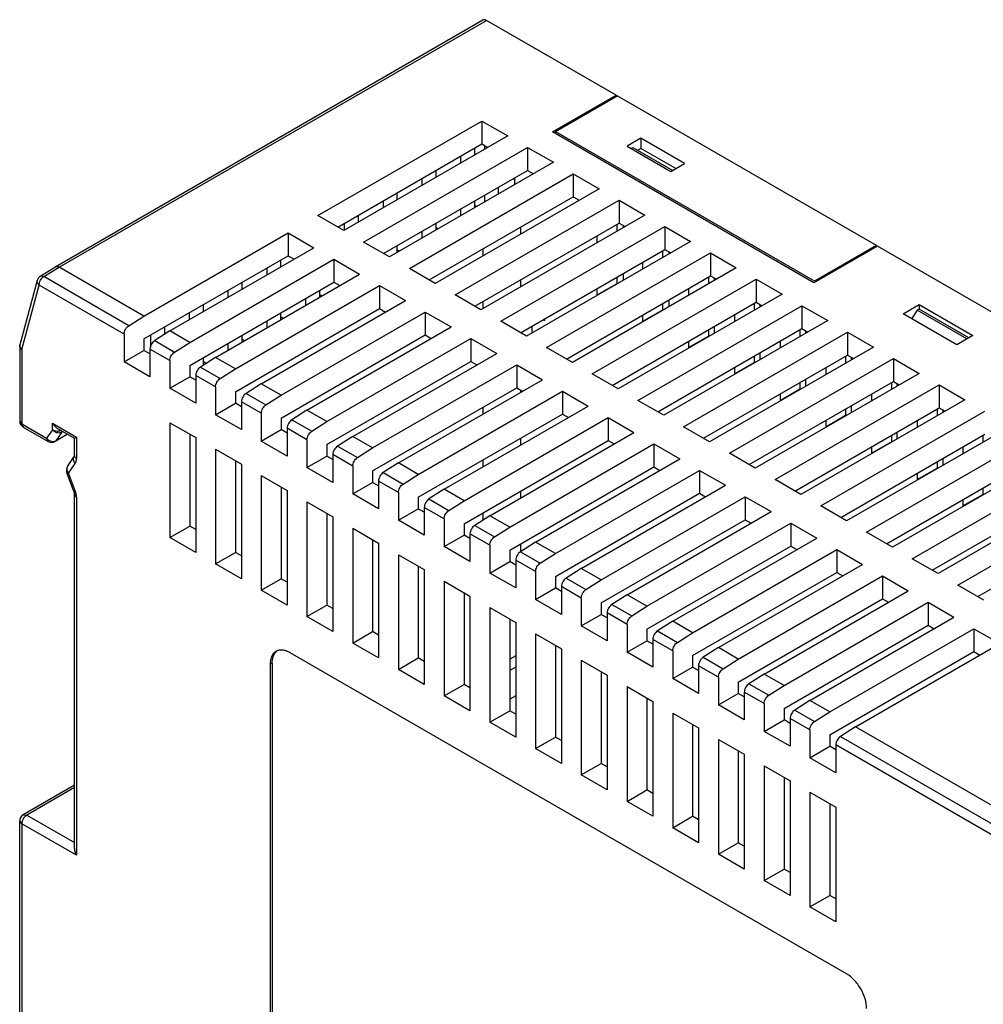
# Model space of a CAD drawing. Header units: millimetres. Extents: x 16 to 122, y 36 to 156.
# Tile 2 of 3: x 16 to 84, y 86 to 156. Entities that reach past the tile are written whole.
import ezdxf

# ---------------------------------------------------------------- set-up
doc = ezdxf.new("R2010")
doc.units = ezdxf.units.MM
doc.header["$LTSCALE"] = 12.497358
doc.layers.get('0').update_dxf_attribs({"linetype": 'CONTINUOUS'})

msp = doc.modelspace()

# ---------------------------------------------------------------- linework, layer by layer
at = {"color": 7}
for p, q in [((48.687, 155.786), (18.286, 138.234)), ((18.531, 138.206), (48.937, 155.761)), ((58.158, 150.437), (48.937, 155.761)), ((53.632, 147.824), (58.158, 150.437)), ((53.845, 147.865), (58.229, 150.396)), ((58.158, 150.437), (58.158, 150.356)), ((76.684, 139.741), (58.229, 150.396)), ((36.945, 141.864), (48.612, 148.6)), ((48.612, 148.6), (48.612, 146.967)), ((48.612, 148.6), (50.45, 147.539)), ((53.845, 147.702), (53.845, 147.865)), ((53.845, 147.865), (72.3, 137.21)), ((50.45, 147.539), (38.783, 140.803)), ((72.229, 137.088), (53.632, 147.824)), ((59.926, 147.375), (58.936, 146.804)), ((59.926, 147.375), (59.926, 146.641)), ((63.037, 145.579), (59.926, 147.375)), ((38.359, 141.048), (48.612, 146.967)), ((40.197, 139.986), (51.865, 146.722)), ((48.082, 146.661), (48.082, 146.171)), ((48.612, 146.967), (49.036, 146.722)), ((48.789, 146.865), (48.789, 146.579)), ((51.865, 146.722), (51.865, 145.089)), ((51.865, 146.722), (53.703, 145.661)), ((58.936, 146.804), (62.047, 145.008)), ((59.219, 146.641), (59.36, 146.722)), ((59.36, 146.722), (62.188, 145.089)), ((59.926, 146.641), (59.714, 146.518)), ((62.401, 145.212), (59.926, 146.641)), ((47.092, 146.089), (47.092, 145.599)), ((41.612, 139.17), (51.865, 145.089)), ((53.703, 145.661), (42.036, 138.925)), ((45.324, 145.069), (45.324, 144.579)), ((51.865, 145.089), (52.289, 144.844)), ((62.047, 145.008), (63.037, 145.579)), ((43.45, 138.108), (55.117, 144.844)), ((44.334, 144.497), (44.334, 144.007)), ((50.839, 144.497), (50.945, 144.436)), ((50.945, 144.069), (50.945, 144.558)), ((55.117, 144.844), (55.117, 143.211)), ((55.117, 144.844), (56.956, 143.783)), ((56.956, 143.783), (45.289, 137.047)), ((49.779, 143.885), (49.779, 143.395)), ((42.566, 143.477), (42.566, 142.987)), ((44.864, 137.292), (55.117, 143.211)), ((46.703, 136.23), (58.37, 142.966)), ((48.789, 143.313), (48.789, 142.823)), ((55.117, 143.211), (55.542, 142.966)), ((58.37, 142.966), (58.37, 141.333)), ((58.37, 142.966), (60.209, 141.905)), ((41.576, 142.905), (41.576, 142.415)), ((47.092, 142.333), (47.092, 141.844)), ((48.082, 142.905), (48.082, 142.415)), ((48.258, 142.517), (48.082, 142.619)), ((38.783, 140.803), (36.945, 141.864)), ((39.809, 141.884), (39.809, 141.395)), ((60.209, 141.905), (48.541, 135.169)), ((38.819, 141.313), (38.819, 140.823)), ((45.324, 141.313), (45.324, 140.823)), ((45.501, 140.925), (45.324, 141.027)), ((48.117, 135.414), (58.37, 141.333)), ((49.956, 134.352), (61.623, 141.088)), ((51.37, 141.048), (51.37, 140.558)), ((58.229, 140.762), (58.229, 141.252)), ((58.37, 141.333), (58.794, 141.088)), ((58.653, 141.17), (58.653, 141.007)), ((61.623, 141.088), (61.623, 139.455)), ((61.623, 141.088), (63.461, 140.027)), ((24.57, 134.72), (34.823, 140.639)), ((34.823, 140.639), (34.823, 139.006)), ((34.823, 140.639), (36.662, 139.578)), ((44.334, 140.741), (44.334, 140.251)), ((56.814, 139.945), (56.814, 140.435)), ((26.409, 133.658), (36.662, 139.578)), ((42.036, 138.925), (40.197, 139.986)), ((42.566, 139.721), (42.566, 139.231)), ((48.683, 139.496), (48.683, 139.006)), ((51.37, 133.536), (61.623, 139.455)), ((63.461, 140.027), (51.794, 133.291)), ((61.623, 139.455), (62.047, 139.21)), ((76.755, 139.7), (72.229, 137.088)), ((76.684, 139.741), (72.3, 137.21)), ((76.684, 139.741), (76.684, 139.66)), ((90.756, 131.617), (76.755, 139.7)), ((24.57, 133.087), (34.823, 139.006)), ((27.823, 132.842), (38.076, 138.761)), ((34.823, 139.006), (35.248, 138.761)), ((38.076, 138.761), (38.076, 137.128)), ((38.076, 138.761), (39.915, 137.7)), ((42.743, 139.333), (42.566, 139.435)), ((53.208, 132.474), (64.875, 139.211)), ((61.481, 138.884), (61.481, 139.374)), ((61.906, 139.292), (61.906, 139.129)), ((64.875, 139.211), (64.875, 137.578)), ((64.875, 139.211), (66.714, 138.149)), ((17.192, 137.554), (18.281, 138.231)), ((17.437, 137.527), (18.531, 138.206)), ((18.281, 138.231), (18.286, 138.234)), ((24.57, 134.72), (18.531, 138.206)), ((33.303, 138.129), (33.303, 137.639)), ((34.293, 138.7), (34.293, 138.21)), ((45.289, 137.047), (43.45, 138.108)), ((66.714, 138.149), (55.047, 131.413)), ((60.067, 138.067), (60.067, 138.557)), ((23.491, 134.031), (17.437, 137.527)), ((29.662, 131.78), (39.915, 137.7)), ((54.623, 131.658), (64.875, 137.578)), ((58.229, 137.047), (58.229, 137.496)), ((58.653, 137.741), (58.653, 137.251)), ((64.734, 137.496), (64.734, 137.006)), ((64.875, 137.578), (65.3, 137.333)), ((65.158, 137.251), (65.158, 137.414)), ((16.973, 137.259), (15.744, 132.672)), ((15.873, 132.339), (17.102, 136.926)), ((23.156, 133.43), (17.102, 136.926)), ((27.823, 131.209), (38.076, 137.128)), ((31.076, 130.964), (41.329, 136.883)), ((31.535, 137.108), (31.535, 136.618)), ((38.076, 137.128), (38.5, 136.883)), ((41.329, 136.883), (41.329, 135.25)), ((41.329, 136.883), (43.167, 135.822)), ((51.37, 137.292), (51.37, 136.802)), ((51.434, 136.839), (51.37, 136.902)), ((56.461, 130.597), (68.128, 137.333)), ((56.814, 136.23), (58.229, 137.047)), ((56.814, 136.23), (56.814, 136.679)), ((63.32, 136.679), (63.32, 136.189)), ((68.128, 137.333), (68.128, 135.7)), ((68.128, 137.333), (69.967, 136.271)), ((72.3, 137.21), (72.3, 137.129)), ((30.545, 136.536), (30.545, 136.047)), ((36.061, 135.965), (36.061, 135.475)), ((37.051, 136.536), (37.051, 136.047)), ((37.227, 136.149), (37.051, 136.25)), ((48.541, 135.169), (46.703, 136.23)), ((69.967, 136.271), (58.299, 129.535)), ((28.778, 135.516), (28.778, 135.026)), ((31.076, 129.331), (41.329, 135.25)), ((32.914, 129.903), (43.167, 135.822)), ((41.329, 135.25), (41.753, 135.006)), ((48.683, 135.74), (48.683, 135.25)), ((57.875, 129.78), (68.128, 135.7)), ((59.714, 128.719), (71.381, 135.455)), ((61.481, 135.169), (61.481, 135.618)), ((61.906, 135.863), (61.906, 135.373)), ((67.987, 135.618), (67.987, 135.128)), ((68.128, 135.7), (68.552, 135.455)), ((68.411, 135.373), (68.411, 135.536)), ((71.381, 135.455), (71.381, 133.822)), ((71.381, 135.455), (73.219, 134.393)), ((78.593, 134.883), (79.725, 135.536)), ((79.725, 135.536), (79.725, 135.21)), ((79.725, 135.536), (83.543, 133.332)), ((23.491, 134.031), (24.57, 134.72)), ((27.788, 134.944), (27.788, 134.454)), ((34.293, 134.944), (34.293, 134.454)), ((34.47, 134.556), (34.293, 134.658)), ((34.329, 129.086), (44.582, 135.006)), ((44.582, 135.006), (44.582, 133.373)), ((44.582, 135.006), (46.42, 133.944)), ((60.067, 134.352), (61.481, 135.169)), ((60.067, 134.352), (60.067, 134.801)), ((66.573, 134.801), (66.573, 134.312)), ((82.412, 132.679), (78.593, 134.883)), ((79.583, 135.128), (79.199, 134.534)), ((79.725, 135.21), (79.583, 135.128)), ((83.119, 133.087), (79.583, 135.128)), ((83.26, 133.169), (79.725, 135.21)), ((26.02, 133.924), (26.02, 133.41)), ((33.303, 134.373), (33.303, 133.883)), ((36.167, 128.025), (46.42, 133.944)), ((51.794, 133.291), (49.956, 134.352)), ((52.183, 133.515), (52.183, 134.005)), ((52.96, 134.454), (53.067, 134.393)), ((53.067, 134.516), (53.067, 134.393)), ((73.219, 134.393), (61.552, 127.657)), ((65.158, 133.495), (65.158, 133.985)), ((23.156, 133.43), (23.156, 131.454)), ((25.03, 133.352), (25.03, 132.491)), ((26.409, 133.658), (25.33, 132.97)), ((27.823, 132.842), (26.409, 133.658)), ((31.535, 133.352), (31.535, 132.862)), ((34.329, 127.453), (44.582, 133.373)), ((44.582, 133.373), (45.006, 133.128)), ((61.128, 127.902), (71.381, 133.822)), ((62.966, 126.841), (74.634, 133.577)), ((63.32, 132.474), (64.734, 133.291)), ((64.734, 133.74), (64.734, 133.291)), ((71.239, 133.74), (71.239, 133.25)), ((71.381, 133.822), (71.805, 133.577)), ((71.664, 133.495), (71.664, 133.658)), ((74.634, 133.577), (74.634, 131.944)), ((74.634, 133.577), (76.472, 132.515)), ((83.543, 133.332), (82.412, 132.679)), ((15.727, 132.543), (15.744, 132.673)), ((15.727, 132.543), (15.727, 127.249)), ((15.873, 132.339), (15.727, 132.543)), ((24.57, 133.087), (24.57, 132.27)), ((25.33, 132.97), (26.744, 132.153)), ((26.744, 132.153), (27.823, 132.842)), ((30.545, 132.781), (30.545, 132.291)), ((31.712, 132.964), (31.535, 133.066)), ((37.581, 127.208), (47.834, 133.128)), ((47.834, 133.128), (47.834, 131.495)), ((47.834, 133.128), (49.673, 132.066)), ((55.047, 131.413), (53.208, 132.474)), ((63.32, 132.924), (63.32, 132.474)), ((76.472, 132.515), (64.805, 125.779)), ((69.825, 132.924), (69.825, 132.434)), ((15.873, 132.339), (15.873, 127.045)), ((23.156, 131.454), (24.57, 132.27)), ((24.995, 132.025), (24.57, 132.27)), ((24.995, 132.369), (24.995, 130.392)), ((26.409, 131.552), (24.995, 132.369)), ((29.662, 131.78), (28.582, 131.092)), ((28.778, 131.76), (28.778, 131.217)), ((31.076, 130.964), (29.662, 131.78)), ((39.42, 126.147), (49.673, 132.066)), ((64.381, 126.024), (74.634, 131.944)), ((67.987, 131.862), (67.987, 131.413)), ((68.411, 131.617), (68.411, 132.107)), ((74.492, 131.862), (74.492, 131.372)), ((74.634, 131.944), (75.058, 131.699)), ((74.916, 131.617), (74.916, 131.781)), ((24.995, 130.392), (23.156, 131.454)), ((26.409, 131.552), (26.409, 129.576)), ((27.823, 131.209), (27.823, 130.392)), ((28.582, 131.092), (29.997, 130.276)), ((28.99, 131.352), (28.778, 131.474)), ((37.581, 125.575), (47.834, 131.495)), ((40.834, 125.33), (51.087, 131.25)), ((47.834, 131.495), (48.258, 131.25)), ((51.087, 131.25), (51.087, 129.617)), ((51.087, 131.25), (52.925, 130.188)), ((66.219, 124.963), (77.886, 131.699)), ((66.573, 130.596), (67.987, 131.413)), ((66.573, 131.046), (66.573, 130.596)), ((73.078, 131.046), (73.078, 130.556)), ((77.886, 131.699), (77.886, 130.066)), ((77.886, 131.699), (79.725, 130.637)), ((26.409, 129.576), (27.823, 130.392)), ((28.247, 130.147), (27.823, 130.392)), ((28.247, 130.491), (28.247, 128.514)), ((29.662, 129.674), (28.247, 130.491)), ((29.997, 130.276), (31.076, 130.964)), ((58.299, 129.535), (56.461, 130.597)), ((79.725, 130.637), (68.058, 123.901)), ((29.662, 129.674), (29.662, 127.698)), ((32.914, 129.903), (31.835, 129.214)), ((34.329, 129.086), (32.914, 129.903)), ((42.672, 124.269), (52.925, 130.188)), ((67.633, 124.146), (77.886, 130.066)), ((69.472, 123.085), (81.139, 129.821)), ((71.239, 129.984), (71.239, 129.535)), ((71.664, 129.739), (71.664, 130.229)), ((77.745, 129.984), (77.745, 129.494)), ((77.886, 130.066), (78.311, 129.821)), ((78.169, 129.739), (78.169, 129.903)), ((81.139, 129.821), (81.139, 128.188)), ((81.139, 129.821), (82.977, 128.76)), ((28.247, 128.514), (26.409, 129.576)), ((31.076, 129.331), (31.076, 128.514)), ((31.835, 129.214), (33.249, 128.398)), ((33.249, 128.398), (34.329, 129.086)), ((40.834, 123.697), (51.087, 129.617)), ((44.087, 123.452), (54.34, 129.372)), ((51.087, 129.617), (51.511, 129.372)), ((51.37, 129.454), (51.37, 129.29)), ((54.34, 129.372), (54.34, 127.739)), ((54.34, 129.372), (56.178, 128.31)), ((69.825, 128.718), (71.239, 129.535)), ((69.825, 129.168), (69.825, 128.718)), ((76.331, 129.168), (76.331, 128.678)), ((29.662, 127.698), (31.076, 128.514)), ((31.5, 128.269), (31.076, 128.514)), ((31.5, 128.613), (31.5, 126.637)), ((32.914, 127.797), (31.5, 128.613)), ((45.925, 122.391), (56.178, 128.31)), ((48.683, 128.229), (48.683, 127.739)), ((61.552, 127.657), (59.714, 128.719)), ((82.977, 128.76), (71.31, 122.024)), ((74.916, 127.861), (74.916, 128.351)), ((31.5, 126.637), (29.662, 127.698)), ((32.914, 127.797), (32.914, 125.82)), ((36.167, 128.025), (35.088, 127.336)), ((37.581, 127.208), (36.167, 128.025)), ((44.087, 121.819), (54.34, 127.739)), ((54.34, 127.739), (54.764, 127.494)), ((70.886, 122.268), (81.139, 128.188)), ((72.724, 121.207), (84.392, 127.943)), ((73.078, 126.841), (74.492, 127.657)), ((74.492, 128.106), (74.492, 127.657)), ((80.998, 128.106), (80.998, 127.616)), ((81.139, 128.188), (81.563, 127.943)), ((81.422, 127.861), (81.422, 128.025)), ((15.727, 127.249), (15.873, 127.045)), ((15.873, 127.045), (15.977, 126.816)), ((15.873, 127.045), (17.643, 126.023)), ((18.065, 126.623), (18.065, 127.085)), ((18.065, 127.085), (19.762, 126.106)), ((26.409, 127.126), (26.409, 118.961)), ((26.409, 127.126), (28.247, 126.065)), ((34.329, 127.453), (34.329, 126.637)), ((35.088, 127.336), (36.502, 126.52)), ((36.502, 126.52), (37.581, 127.208)), ((47.339, 121.574), (57.592, 127.494)), ((57.592, 127.494), (57.592, 125.861)), ((57.592, 127.494), (59.431, 126.433)), ((64.805, 125.779), (62.966, 126.841)), ((73.078, 127.29), (73.078, 126.841)), ((86.23, 126.882), (74.563, 120.146)), ((79.583, 127.29), (79.583, 126.8)), ((15.977, 126.816), (17.746, 125.794)), ((18.065, 126.623), (17.643, 126.023)), ((19.128, 126.303), (18.246, 125.794)), ((18.725, 126.446), (18.303, 125.846)), ((18.303, 125.846), (19.111, 126.313)), ((18.419, 126.712), (19.616, 126.021)), ((18.802, 126.491), (18.725, 126.446)), ((27.823, 126.31), (27.823, 119.778)), ((32.914, 125.82), (34.329, 126.637)), ((34.753, 126.392), (34.329, 126.637)), ((34.753, 126.735), (34.753, 124.759)), ((36.167, 125.919), (34.753, 126.735)), ((39.42, 126.147), (38.341, 125.458)), ((40.834, 125.33), (39.42, 126.147)), ((49.178, 120.513), (59.431, 126.433)), ((74.139, 120.391), (84.392, 126.31)), ((77.745, 126.228), (77.745, 125.779)), ((78.169, 125.983), (78.169, 126.473)), ((84.25, 126.228), (84.25, 125.739)), ((17.746, 125.794), (17.643, 126.023)), ((18.303, 125.846), (18.246, 125.794)), ((19.616, 126.021), (19.762, 126.106)), ((19.616, 126.021), (19.62, 126.024)), ((19.616, 124.784), (19.616, 126.021)), ((19.762, 126.106), (19.762, 124.58)), ((28.247, 126.065), (28.247, 117.9)), ((34.753, 124.759), (32.914, 125.82)), ((36.167, 125.919), (36.167, 123.942)), ((37.581, 125.575), (37.581, 124.759)), ((38.341, 125.458), (39.755, 124.642)), ((47.339, 119.941), (57.592, 125.861)), ((50.592, 119.697), (60.845, 125.616)), ((51.37, 126.024), (51.37, 125.534)), ((57.592, 125.861), (58.017, 125.616)), ((60.845, 125.616), (60.845, 123.983)), ((60.845, 125.616), (62.684, 124.555)), ((75.977, 119.329), (87.644, 126.065)), ((76.331, 124.963), (77.745, 125.779)), ((29.662, 125.248), (29.662, 117.083)), ((29.662, 125.248), (31.5, 124.187)), ((36.167, 123.942), (37.581, 124.759)), ((38.006, 124.514), (37.581, 124.759)), ((38.006, 124.857), (38.006, 122.881)), ((39.42, 124.041), (38.006, 124.857)), ((39.755, 124.642), (40.834, 125.33)), ((68.058, 123.901), (66.219, 124.963)), ((76.331, 125.412), (76.331, 124.963)), ((89.483, 125.004), (77.816, 118.268)), ((82.836, 125.412), (82.836, 124.922)), ((19.136, 124.019), (19.611, 124.717)), ((19.196, 123.534), (19.671, 124.231)), ((31.076, 124.432), (31.076, 117.9)), ((31.5, 124.187), (31.5, 116.022)), ((39.42, 124.041), (39.42, 122.064)), ((42.672, 124.269), (41.593, 123.58)), ((44.087, 123.452), (42.672, 124.269)), ((48.683, 124.473), (48.683, 123.983)), ((52.431, 118.635), (62.684, 124.555)), ((77.391, 118.513), (87.644, 124.432)), ((79.23, 117.451), (90.897, 124.187)), ((80.998, 124.35), (80.998, 123.901)), ((81.422, 124.106), (81.422, 124.595)), ((19.557, 122.314), (19.083, 123.56)), ((19.196, 123.534), (19.083, 123.56)), ((19.671, 122.288), (19.196, 123.534)), ((32.914, 123.371), (32.914, 115.206)), ((32.914, 123.371), (34.753, 122.309)), ((38.006, 122.881), (36.167, 123.942)), ((40.834, 123.697), (40.834, 122.881)), ((41.593, 123.58), (43.007, 122.764)), ((43.007, 122.764), (44.087, 123.452)), ((50.592, 118.063), (60.845, 123.983)), ((53.845, 117.819), (64.098, 123.738)), ((60.845, 123.983), (61.269, 123.738)), ((64.098, 123.738), (64.098, 122.105)), ((64.098, 123.738), (65.936, 122.677)), ((79.583, 123.085), (80.998, 123.901)), ((79.583, 123.534), (79.583, 123.085)), ((39.42, 122.064), (40.834, 122.881)), ((41.258, 122.636), (40.834, 122.881)), ((41.258, 122.979), (41.258, 121.003)), ((42.672, 122.163), (41.258, 122.979)), ((55.683, 116.757), (65.936, 122.677)), ((71.31, 122.024), (69.472, 123.085)), ((92.736, 123.126), (81.068, 116.39)), ((19.557, 122.314), (19.671, 122.288)), ((19.616, 96.837), (19.616, 122.038)), ((19.762, 121.834), (19.616, 122.038)), ((34.329, 122.554), (34.329, 116.022)), ((34.753, 122.309), (34.753, 114.144)), ((41.258, 121.003), (39.42, 122.064)), ((42.672, 122.163), (42.672, 120.186)), ((45.925, 122.391), (44.846, 121.703)), ((47.339, 121.574), (45.925, 122.391)), ((51.37, 122.268), (51.37, 121.778)), ((53.845, 116.186), (64.098, 122.105)), ((64.098, 122.105), (64.522, 121.86)), ((80.644, 116.635), (90.897, 122.554)), ((82.483, 115.573), (94.15, 122.309)), ((82.836, 121.207), (84.25, 122.023)), ((84.25, 122.473), (84.25, 122.023)), ((19.762, 121.834), (19.762, 96.344)), ((36.167, 121.493), (36.167, 113.328)), ((36.167, 121.493), (38.006, 120.431)), ((44.087, 121.819), (44.087, 121.003)), ((44.846, 121.703), (46.26, 120.886)), ((46.26, 120.886), (47.339, 121.574)), ((57.097, 115.941), (67.35, 121.86)), ((67.35, 121.86), (67.35, 120.227)), ((67.35, 121.86), (69.189, 120.799)), ((82.836, 121.656), (82.836, 121.207)), ((37.581, 120.676), (37.581, 114.144)), ((42.672, 120.186), (44.087, 121.003)), ((44.511, 120.758), (44.087, 121.003)), ((44.511, 121.101), (44.511, 119.125)), ((45.925, 120.285), (44.511, 121.101)), ((48.683, 120.717), (48.683, 120.197)), ((58.936, 114.879), (69.189, 120.799)), ((74.563, 120.146), (72.724, 121.207)), ((83.897, 114.757), (94.15, 120.676)), ((38.006, 120.431), (38.006, 112.266)), ((44.511, 119.125), (42.672, 120.186)), ((45.925, 120.285), (45.925, 118.308)), ((47.339, 119.941), (47.339, 119.125)), ((49.178, 120.513), (48.099, 119.825)), ((48.099, 119.825), (49.513, 119.008)), ((50.592, 119.697), (49.178, 120.513)), ((57.097, 114.308), (67.35, 120.227)), ((60.35, 114.063), (70.603, 119.982)), ((67.35, 120.227), (67.775, 119.982)), ((70.603, 119.982), (70.603, 118.349)), ((70.603, 119.982), (72.442, 118.921)), ((26.409, 118.961), (27.823, 119.778)), ((28.247, 119.533), (27.823, 119.778)), ((39.42, 119.615), (39.42, 111.45)), ((39.42, 119.615), (41.258, 118.553)), ((45.925, 118.308), (47.339, 119.125)), ((47.764, 118.88), (47.339, 119.125)), ((47.764, 119.223), (47.764, 117.247)), ((49.178, 118.407), (47.764, 119.223)), ((49.513, 119.008), (50.592, 119.697)), ((77.816, 118.268), (75.977, 119.329)), ((28.247, 117.9), (26.409, 118.961)), ((40.834, 118.798), (40.834, 112.266)), ((41.258, 118.553), (41.258, 110.388)), ((52.431, 118.635), (51.351, 117.947)), ((51.37, 118.512), (51.37, 117.947)), ((53.845, 117.819), (52.431, 118.635)), ((62.189, 113.001), (72.442, 118.921)), ((29.662, 117.083), (31.076, 117.9)), ((31.5, 117.655), (31.076, 117.9)), ((42.672, 117.737), (42.672, 109.572)), ((42.672, 117.737), (44.511, 116.675)), ((47.764, 117.247), (45.925, 118.308)), ((49.178, 118.407), (49.178, 116.431)), ((50.592, 118.063), (50.592, 117.247)), ((51.351, 117.947), (52.766, 117.13)), ((52.766, 117.13), (53.845, 117.819)), ((60.35, 112.43), (70.603, 118.349)), ((63.603, 112.185), (73.856, 118.104)), ((70.603, 118.349), (71.027, 118.104)), ((73.856, 118.104), (73.856, 116.471)), ((73.856, 118.104), (75.694, 117.043)), ((31.5, 116.022), (29.662, 117.083)), ((49.178, 116.431), (50.592, 117.247)), ((51.016, 117.002), (50.592, 117.247)), ((51.016, 117.346), (51.016, 115.369)), ((52.431, 116.529), (51.016, 117.346)), ((65.441, 111.123), (75.694, 117.043)), ((81.068, 116.39), (79.23, 117.451)), ((44.087, 116.92), (44.087, 110.388)), ((44.511, 116.675), (44.511, 108.51)), ((51.016, 115.369), (49.178, 116.431)), ((52.431, 116.529), (52.431, 114.553)), ((55.683, 116.757), (54.604, 116.069)), ((57.097, 115.941), (55.683, 116.757)), ((63.603, 110.552), (73.856, 116.471)), ((73.856, 116.471), (74.28, 116.226)), ((32.914, 115.206), (34.329, 116.022)), ((34.753, 115.777), (34.329, 116.022)), ((45.925, 115.859), (45.925, 107.694)), ((45.925, 115.859), (47.764, 114.797)), ((53.845, 116.186), (53.845, 115.369)), ((54.604, 116.069), (56.018, 115.252)), ((56.018, 115.252), (57.097, 115.941)), ((66.856, 110.307), (77.109, 116.227)), ((77.109, 116.227), (77.109, 114.594)), ((77.109, 116.227), (78.947, 115.165)), ((34.753, 114.144), (32.914, 115.206)), ((47.339, 115.042), (47.339, 108.51)), ((52.431, 114.553), (53.845, 115.369)), ((54.269, 115.124), (53.845, 115.369)), ((54.269, 115.468), (54.269, 113.491)), ((55.683, 114.651), (54.269, 115.468)), ((68.694, 109.246), (78.947, 115.165)), ((84.321, 114.512), (82.483, 115.573)), ((47.764, 114.797), (47.764, 106.632)), ((54.269, 113.491), (52.431, 114.553)), ((55.683, 114.651), (55.683, 112.675)), ((57.097, 114.308), (57.097, 113.491)), ((58.936, 114.879), (57.857, 114.191)), ((60.35, 114.063), (58.936, 114.879)), ((66.856, 108.674), (77.109, 114.594)), ((70.108, 108.429), (80.361, 114.349)), ((77.109, 114.594), (77.533, 114.349)), ((80.361, 114.349), (80.361, 112.716)), ((80.361, 114.349), (82.2, 113.287)), ((36.167, 113.328), (37.581, 114.144)), ((38.006, 113.899), (37.581, 114.144)), ((49.178, 113.981), (49.178, 105.816)), ((49.178, 113.981), (51.016, 112.92)), ((57.522, 113.59), (57.522, 111.613)), ((58.936, 112.773), (57.522, 113.59)), ((57.857, 114.191), (59.271, 113.374)), ((59.271, 113.374), (60.35, 114.063)), ((38.006, 112.266), (36.167, 113.328)), ((50.592, 113.165), (50.592, 106.632)), ((51.016, 112.92), (51.016, 104.755)), ((55.683, 112.675), (57.097, 113.491)), ((57.522, 113.246), (57.097, 113.491)), ((62.189, 113.001), (61.11, 112.313)), ((63.603, 112.185), (62.189, 113.001)), ((71.947, 107.368), (82.2, 113.287)), ((39.42, 111.45), (40.834, 112.266)), ((41.258, 112.021), (40.834, 112.266)), ((57.522, 111.613), (55.683, 112.675)), ((58.936, 112.773), (58.936, 110.797)), ((60.35, 112.43), (60.35, 111.613)), ((61.11, 112.313), (62.524, 111.497)), ((62.524, 111.497), (63.603, 112.185)), ((70.108, 106.796), (80.361, 112.716)), ((73.361, 106.551), (83.614, 112.471)), ((80.361, 112.716), (80.786, 112.471)), ((83.614, 112.471), (83.614, 110.838)), ((83.614, 112.471), (85.452, 111.409)), ((41.258, 110.388), (39.42, 111.45)), ((52.431, 112.103), (52.431, 103.938)), ((52.431, 112.103), (54.269, 111.042)), ((58.936, 110.797), (60.35, 111.613)), ((60.774, 111.368), (60.35, 111.613)), ((60.774, 111.712), (60.774, 109.735)), ((62.189, 110.895), (60.774, 111.712)), ((74.563, 87.897), (34.965, 110.758)), ((53.845, 111.287), (53.845, 104.755)), ((54.269, 111.042), (54.269, 102.877)), ((60.774, 109.735), (58.936, 110.797)), ((62.189, 110.895), (62.189, 108.919)), ((65.441, 111.123), (64.362, 110.435)), ((66.856, 110.307), (65.441, 111.123)), ((73.361, 104.918), (83.614, 110.838)), ((75.199, 105.49), (85.452, 111.409)), ((83.614, 110.838), (84.038, 110.593)), ((33.692, 110.021), (33.548, 109.941)), ((33.692, 110.021), (33.692, 84.709)), ((42.672, 109.572), (44.087, 110.388)), ((44.511, 110.143), (44.087, 110.388)), ((51.016, 110.551), (50.592, 110.306)), ((55.683, 110.225), (55.683, 102.06)), ((55.683, 110.225), (57.522, 109.164)), ((63.603, 110.552), (63.603, 109.735)), ((64.362, 110.435), (65.776, 109.619)), ((65.776, 109.619), (66.856, 110.307)), ((33.548, 109.941), (33.548, 84.629)), ((44.511, 108.51), (42.672, 109.572)), ((51.016, 109.735), (50.592, 109.49)), ((57.097, 109.409), (57.097, 102.877)), ((62.189, 108.919), (63.603, 109.735)), ((64.027, 109.49), (63.603, 109.735)), ((64.027, 109.834), (64.027, 107.857)), ((65.441, 109.017), (64.027, 109.834)), ((57.522, 109.164), (57.522, 100.999)), ((64.027, 107.857), (62.189, 108.919)), ((65.441, 109.017), (65.441, 107.041)), ((66.856, 108.674), (66.856, 107.857)), ((68.694, 109.246), (67.615, 108.557)), ((70.108, 108.429), (68.694, 109.246)), ((45.925, 107.694), (47.339, 108.51)), ((47.764, 108.265), (47.339, 108.51)), ((58.936, 108.347), (58.936, 100.182)), ((58.936, 108.347), (60.774, 107.286)), ((67.28, 107.956), (67.28, 105.98)), ((68.694, 107.14), (67.28, 107.956)), ((67.615, 108.557), (69.029, 107.741)), ((69.029, 107.741), (70.108, 108.429)), ((47.764, 106.632), (45.925, 107.694)), ((51.016, 107.693), (50.592, 107.448)), ((60.35, 107.531), (60.35, 100.999)), ((60.774, 107.286), (60.774, 99.121)), ((65.441, 107.041), (66.856, 107.857)), ((67.28, 107.613), (66.856, 107.857)), ((71.947, 107.368), (70.868, 106.679)), ((73.361, 106.551), (71.947, 107.368)), ((49.178, 105.816), (50.592, 106.632)), ((51.016, 106.388), (50.592, 106.632)), ((67.28, 105.98), (65.441, 107.041)), ((68.694, 107.14), (68.694, 105.163)), ((70.108, 106.796), (70.108, 105.98)), ((70.868, 106.679), (72.282, 105.863)), ((72.282, 105.863), (73.361, 106.551)), ((51.016, 104.755), (49.178, 105.816)), ((62.189, 106.469), (62.189, 98.304)), ((62.189, 106.469), (64.027, 105.408)), ((68.694, 105.163), (70.108, 105.98)), ((70.533, 105.735), (70.108, 105.98)), ((70.533, 106.078), (70.533, 104.102)), ((71.947, 105.262), (70.533, 106.078)), ((63.603, 105.653), (63.603, 99.121)), ((64.027, 105.408), (64.027, 97.243)), ((70.533, 104.102), (68.694, 105.163)), ((71.947, 105.262), (71.947, 103.285)), ((75.199, 105.49), (74.12, 104.801)), ((87.15, 98.59), (75.199, 105.49)), ((52.431, 103.938), (53.845, 104.755)), ((54.269, 104.51), (53.845, 104.755)), ((65.441, 104.591), (65.441, 96.426)), ((65.441, 104.591), (67.28, 103.53)), ((73.361, 104.918), (73.361, 104.102)), ((74.12, 104.801), (86.07, 97.902)), ((54.269, 102.877), (52.431, 103.938)), ((66.856, 103.775), (66.856, 97.243)), ((71.947, 103.285), (73.361, 104.102)), ((73.785, 103.857), (73.361, 104.102)), ((73.785, 104.2), (73.785, 102.224)), ((85.735, 97.301), (73.785, 104.2)), ((67.28, 103.53), (67.28, 95.365)), ((73.785, 102.224), (71.947, 103.285)), ((55.683, 102.06), (57.097, 102.877)), ((57.522, 102.632), (57.097, 102.877)), ((68.694, 102.714), (68.694, 94.549)), ((68.694, 102.714), (70.533, 101.652)), ((57.522, 100.999), (55.683, 102.06)), ((70.108, 101.897), (70.108, 95.365)), ((70.533, 101.652), (70.533, 93.487)), ((19.616, 101.328), (15.977, 99.227)), ((19.616, 101.158), (16.227, 99.202)), ((58.936, 100.182), (60.35, 100.999)), ((60.774, 100.754), (60.35, 100.999)), ((71.947, 100.836), (71.947, 92.671)), ((71.947, 100.836), (73.785, 99.774)), ((60.774, 99.121), (58.936, 100.182)), ((73.361, 100.019), (73.361, 93.487)), ((73.785, 99.774), (73.785, 91.609)), ((15.977, 99.227), (16.227, 99.202)), ((16.227, 99.202), (19.616, 97.245)), ((62.189, 98.304), (63.603, 99.121)), ((64.027, 98.876), (63.603, 99.121)), ((15.727, 79.279), (15.727, 98.794)), ((15.873, 98.589), (15.727, 98.794)), ((15.873, 98.589), (15.873, 79.075)), ((19.762, 96.344), (15.873, 98.589)), ((64.027, 97.243), (62.189, 98.304)), ((65.441, 96.426), (66.856, 97.243)), ((67.28, 96.998), (66.856, 97.243)), ((67.28, 95.365), (65.441, 96.426)), ((68.694, 94.549), (70.108, 95.365)), ((70.533, 95.12), (70.108, 95.365)), ((70.533, 93.487), (68.694, 94.549)), ((71.947, 92.671), (73.361, 93.487)), ((73.785, 93.242), (73.361, 93.487)), ((73.785, 91.609), (71.947, 92.671))]:
    msp.add_line(p, q, dxfattribs=at)
for centre, radius, start, end in [((17.456, 137.13), 0.5, 121.8417, 165.0873), ((58.719, 137.047), 0.49, 180.03791, 183.55037), ((57.305, 136.23), 0.49, 180.03791, 183.55037), ((61.972, 135.169), 0.49, 180.03791, 183.55037), ((60.557, 134.352), 0.49, 180.03791, 183.55037), ((65.224, 133.291), 0.49, 180.03791, 183.55037), ((15.99, 132.607), 0.255, 165.06156, 178.88984), ((63.81, 132.475), 0.49, 180.03791, 183.55037), ((68.477, 131.413), 0.49, 180.03791, 183.55037), ((67.063, 130.597), 0.49, 180.03791, 183.55037), ((71.73, 129.535), 0.49, 180.03791, 183.55037), ((70.316, 128.719), 0.49, 180.03791, 183.55037), ((74.982, 127.657), 0.49, 180.03791, 183.55037), ((16.227, 127.249), 0.5, 180, 240.00056), ((73.568, 126.841), 0.49, 180.03791, 183.55037), ((18.419, 127.4), 0.862, 267.52944, 272.91543), ((17.996, 126.227), 0.5, 240.00056, 299.99985), ((78.235, 125.779), 0.49, 180.03791, 183.55037), ((76.821, 124.963), 0.49, 180.03791, 183.55037), ((19.55, 123.738), 0.5, 145.80131, 200.84858), ((19.638, 123.893), 0.569, 212.28706, 219.16144), ((81.488, 123.902), 0.49, 180.03791, 183.55037), ((80.074, 123.085), 0.49, 180.03791, 183.55037), ((84.741, 122.024), 0.49, 180.03791, 183.55037), ((83.326, 121.207), 0.49, 180.03791, 183.55037), ((16.227, 98.794), 0.5, 119.99985, 180)]:
    msp.add_arc(centre, radius, start, end, dxfattribs=at)
for points, knots in [([(48.937, 155.761), (48.915, 155.774), (48.871, 155.794), (48.804, 155.811), (48.741, 155.809), (48.703, 155.795), (48.687, 155.786)], [0, 0, 0, 0, 0.289514, 0.549165, 0.782325, 1, 1, 1, 1]), ([(18.286, 138.234), (18.302, 138.243), (18.339, 138.256), (18.4, 138.257), (18.466, 138.24), (18.509, 138.219), (18.531, 138.206)], [0, 0, 0, 0, 0.214599, 0.446286, 0.706885, 1, 1, 1, 1]), ([(17.102, 136.926), (17.102, 136.982), (17.122, 137.099), (17.194, 137.266), (17.299, 137.415), (17.389, 137.496), (17.437, 137.527)], [0, 0, 0, 0, 0.235716, 0.496794, 0.759607, 1, 1, 1, 1]), ([(17.192, 137.554), (17.207, 137.564), (17.244, 137.578), (17.305, 137.579), (17.372, 137.561), (17.415, 137.54), (17.437, 137.527)], [0, 0, 0, 0, 0.211228, 0.441404, 0.70321, 1, 1, 1, 1]), ([(17.102, 136.926), (17.076, 136.949), (17.03, 136.998), (16.982, 137.083), (16.96, 137.172), (16.965, 137.231), (16.972, 137.258)], [0, 0, 0, 0, 0.278815, 0.536603, 0.774275, 1, 1, 1, 1]), ([(23.156, 133.43), (23.156, 133.486), (23.176, 133.604), (23.248, 133.771), (23.353, 133.92), (23.443, 134.001), (23.491, 134.031)], [0, 0, 0, 0, 0.235738, 0.496794, 0.759585, 1, 1, 1, 1]), ([(15.739, 132.561), (15.746, 132.52), (15.779, 132.437), (15.838, 132.37), (15.873, 132.339)], [0, 0, 0, 0, 0.472435, 1, 1, 1, 1]), ([(25.33, 132.97), (25.282, 132.939), (25.191, 132.859), (25.086, 132.709), (25.015, 132.543), (24.995, 132.425), (24.995, 132.369)], [0, 0, 0, 0, 0.240415, 0.503206, 0.764262, 1, 1, 1, 1]), ([(26.409, 131.552), (26.409, 131.608), (26.429, 131.726), (26.501, 131.893), (26.606, 132.042), (26.696, 132.123), (26.744, 132.153)], [0, 0, 0, 0, 0.235738, 0.496794, 0.759585, 1, 1, 1, 1]), ([(28.582, 131.092), (28.534, 131.061), (28.444, 130.981), (28.339, 130.832), (28.268, 130.665), (28.247, 130.547), (28.247, 130.491)], [0, 0, 0, 0, 0.240415, 0.503206, 0.764262, 1, 1, 1, 1]), ([(29.662, 129.674), (29.662, 129.73), (29.682, 129.848), (29.753, 130.015), (29.858, 130.164), (29.949, 130.245), (29.997, 130.276)], [0, 0, 0, 0, 0.235738, 0.496794, 0.759585, 1, 1, 1, 1]), ([(31.835, 129.214), (31.787, 129.184), (31.697, 129.103), (31.592, 128.954), (31.52, 128.787), (31.5, 128.669), (31.5, 128.613)], [0, 0, 0, 0, 0.240415, 0.503206, 0.764262, 1, 1, 1, 1]), ([(32.914, 127.797), (32.914, 127.852), (32.935, 127.97), (33.006, 128.137), (33.111, 128.286), (33.201, 128.367), (33.249, 128.398)], [0, 0, 0, 0, 0.235738, 0.496794, 0.759585, 1, 1, 1, 1]), ([(18.419, 126.712), (18.345, 126.755), (18.211, 126.869), (18.109, 127.01), (18.065, 127.085)], [0, 0, 0, 0, 0.492759, 1, 1, 1, 1]), ([(35.088, 127.336), (35.04, 127.306), (34.95, 127.225), (34.844, 127.076), (34.773, 126.909), (34.753, 126.791), (34.753, 126.735)], [0, 0, 0, 0, 0.240415, 0.503206, 0.764262, 1, 1, 1, 1]), ([(18.261, 126.463), (18.242, 126.473), (18.169, 126.516), (18.105, 126.574), (18.065, 126.623)], [0, 0, 0, 0, 0.251744, 1, 1, 1, 1]), ([(18.065, 126.623), (18.11, 126.597), (18.214, 126.558), (18.324, 126.542), (18.382, 126.539)], [0, 0, 0, 0, 0.474512, 1, 1, 1, 1]), ([(18.725, 126.446), (18.659, 126.409), (18.493, 126.376), (18.335, 126.423), (18.261, 126.463)], [0, 0, 0, 0, 0.47223, 1, 1, 1, 1]), ([(18.462, 126.54), (18.479, 126.541), (18.542, 126.546), (18.604, 126.558), (18.649, 126.571)], [0, 0, 0, 0, 0.256308, 1, 1, 1, 1]), ([(18.758, 126.516), (18.756, 126.51), (18.748, 126.485), (18.736, 126.462), (18.725, 126.446)], [0, 0, 0, 0, 0.262672, 1, 1, 1, 1]), ([(36.167, 125.919), (36.167, 125.975), (36.187, 126.092), (36.259, 126.259), (36.364, 126.408), (36.454, 126.489), (36.502, 126.52)], [0, 0, 0, 0, 0.235738, 0.496794, 0.759585, 1, 1, 1, 1]), ([(17.643, 126.023), (17.654, 126.009), (17.702, 125.955), (17.759, 125.909), (17.806, 125.881)], [0, 0, 0, 0, 0.246975, 1, 1, 1, 1]), ([(17.806, 125.881), (17.818, 125.873), (17.868, 125.845), (17.922, 125.824), (17.963, 125.813)], [0, 0, 0, 0, 0.253292, 1, 1, 1, 1]), ([(17.963, 125.813), (18.012, 125.8), (18.111, 125.787), (18.209, 125.805), (18.253, 125.822)], [0, 0, 0, 0, 0.518099, 1, 1, 1, 1]), ([(38.341, 125.458), (38.293, 125.428), (38.202, 125.347), (38.097, 125.198), (38.026, 125.031), (38.006, 124.913), (38.006, 124.857)], [0, 0, 0, 0, 0.240415, 0.503206, 0.764262, 1, 1, 1, 1]), ([(19.616, 124.784), (19.616, 124.776), (19.615, 124.754), (19.613, 124.731), (19.609, 124.717)], [0, 0, 0, 0, 0.341568, 1, 1, 1, 1]), ([(19.621, 124.741), (19.63, 124.709), (19.669, 124.644), (19.728, 124.6), (19.762, 124.58)], [0, 0, 0, 0, 0.456245, 1, 1, 1, 1]), ([(19.671, 124.231), (19.641, 124.268), (19.591, 124.348), (19.552, 124.478), (19.556, 124.607), (19.589, 124.684), (19.611, 124.717)], [0, 0, 0, 0, 0.27444, 0.532092, 0.771644, 1, 1, 1, 1]), ([(19.671, 124.231), (19.686, 124.254), (19.744, 124.361), (19.762, 124.486), (19.762, 124.58)], [0, 0, 0, 0, 0.224895, 1, 1, 1, 1]), ([(39.42, 124.041), (39.42, 124.097), (39.44, 124.215), (39.511, 124.381), (39.616, 124.531), (39.707, 124.611), (39.755, 124.642)], [0, 0, 0, 0, 0.235738, 0.496794, 0.759585, 1, 1, 1, 1]), ([(19.136, 124.019), (19.117, 123.99), (19.087, 123.923), (19.072, 123.771), (19.114, 123.656), (19.157, 123.589)], [0, 0, 0, 0, 0.232087, 0.47356, 1, 1, 1, 1]), ([(41.593, 123.58), (41.545, 123.55), (41.455, 123.469), (41.35, 123.32), (41.279, 123.153), (41.258, 123.035), (41.258, 122.979)], [0, 0, 0, 0, 0.240415, 0.503206, 0.764262, 1, 1, 1, 1]), ([(42.672, 122.163), (42.672, 122.219), (42.693, 122.337), (42.764, 122.503), (42.869, 122.653), (42.959, 122.733), (43.007, 122.764)], [0, 0, 0, 0, 0.235738, 0.496794, 0.759585, 1, 1, 1, 1]), ([(19.557, 122.314), (19.576, 122.265), (19.603, 122.174), (19.616, 122.08), (19.616, 122.038)], [0, 0, 0, 0, 0.562491, 1, 1, 1, 1]), ([(19.721, 122.132), (19.718, 122.145), (19.703, 122.198), (19.686, 122.25), (19.671, 122.288)], [0, 0, 0, 0, 0.246186, 1, 1, 1, 1]), ([(19.762, 121.834), (19.762, 121.858), (19.758, 121.958), (19.74, 122.058), (19.721, 122.132)], [0, 0, 0, 0, 0.236863, 1, 1, 1, 1]), ([(44.846, 121.703), (44.798, 121.672), (44.708, 121.591), (44.603, 121.442), (44.531, 121.275), (44.511, 121.157), (44.511, 121.101)], [0, 0, 0, 0, 0.240415, 0.503206, 0.764262, 1, 1, 1, 1]), ([(45.925, 120.285), (45.925, 120.341), (45.945, 120.459), (46.017, 120.626), (46.122, 120.775), (46.212, 120.855), (46.26, 120.886)], [0, 0, 0, 0, 0.235738, 0.496794, 0.759585, 1, 1, 1, 1]), ([(48.099, 119.825), (48.051, 119.794), (47.96, 119.713), (47.855, 119.564), (47.784, 119.397), (47.764, 119.279), (47.764, 119.223)], [0, 0, 0, 0, 0.240415, 0.503206, 0.764262, 1, 1, 1, 1]), ([(49.178, 118.407), (49.178, 118.463), (49.198, 118.581), (49.269, 118.748), (49.375, 118.897), (49.465, 118.977), (49.513, 119.008)], [0, 0, 0, 0, 0.235738, 0.496794, 0.759585, 1, 1, 1, 1]), ([(51.351, 117.947), (51.303, 117.916), (51.213, 117.835), (51.108, 117.686), (51.037, 117.519), (51.016, 117.401), (51.016, 117.346)], [0, 0, 0, 0, 0.240415, 0.503206, 0.764262, 1, 1, 1, 1]), ([(52.431, 116.529), (52.431, 116.585), (52.451, 116.703), (52.522, 116.87), (52.627, 117.019), (52.718, 117.1), (52.766, 117.13)], [0, 0, 0, 0, 0.235738, 0.496794, 0.759585, 1, 1, 1, 1]), ([(54.604, 116.069), (54.556, 116.038), (54.466, 115.958), (54.361, 115.808), (54.289, 115.642), (54.269, 115.524), (54.269, 115.468)], [0, 0, 0, 0, 0.240415, 0.503206, 0.764262, 1, 1, 1, 1]), ([(55.683, 114.651), (55.683, 114.707), (55.704, 114.825), (55.775, 114.992), (55.88, 115.141), (55.97, 115.222), (56.018, 115.252)], [0, 0, 0, 0, 0.235738, 0.496794, 0.759585, 1, 1, 1, 1]), ([(57.857, 114.191), (57.809, 114.16), (57.718, 114.08), (57.613, 113.93), (57.542, 113.764), (57.522, 113.646), (57.522, 113.59)], [0, 0, 0, 0, 0.240415, 0.503206, 0.764262, 1, 1, 1, 1]), ([(58.936, 112.773), (58.936, 112.829), (58.956, 112.947), (59.028, 113.114), (59.133, 113.263), (59.223, 113.344), (59.271, 113.374)], [0, 0, 0, 0, 0.235738, 0.496794, 0.759585, 1, 1, 1, 1]), ([(61.11, 112.313), (61.061, 112.282), (60.971, 112.202), (60.866, 112.052), (60.795, 111.886), (60.774, 111.768), (60.774, 111.712)], [0, 0, 0, 0, 0.240415, 0.503206, 0.764262, 1, 1, 1, 1]), ([(62.189, 110.895), (62.189, 110.951), (62.209, 111.069), (62.28, 111.236), (62.385, 111.385), (62.476, 111.466), (62.524, 111.497)], [0, 0, 0, 0, 0.235738, 0.496794, 0.759585, 1, 1, 1, 1]), ([(33.976, 110.865), (33.908, 110.827), (33.781, 110.724), (33.645, 110.508), (33.564, 110.239), (33.548, 110.044), (33.548, 109.941)], [0, 0, 0, 0, 0.217838, 0.450633, 0.709893, 1, 1, 1, 1]), ([(33.692, 110.021), (33.692, 110.09), (33.705, 110.335), (33.78, 110.583), (33.882, 110.728)], [0, 0, 0, 0, 0.279627, 1, 1, 1, 1]), ([(33.882, 110.728), (33.894, 110.745), (33.943, 110.81), (34.003, 110.867), (34.052, 110.902)], [0, 0, 0, 0, 0.256645, 1, 1, 1, 1]), ([(34.965, 110.758), (34.878, 110.808), (34.706, 110.891), (34.441, 110.956), (34.192, 110.952), (34.042, 110.901), (33.976, 110.865)], [0, 0, 0, 0, 0.289281, 0.548778, 0.782238, 1, 1, 1, 1]), ([(64.362, 110.435), (64.314, 110.404), (64.224, 110.324), (64.119, 110.175), (64.047, 110.008), (64.027, 109.89), (64.027, 109.834)], [0, 0, 0, 0, 0.240415, 0.503206, 0.764262, 1, 1, 1, 1]), ([(65.441, 109.017), (65.441, 109.073), (65.462, 109.191), (65.533, 109.358), (65.638, 109.507), (65.728, 109.588), (65.776, 109.619)], [0, 0, 0, 0, 0.235738, 0.496794, 0.759585, 1, 1, 1, 1]), ([(67.615, 108.557), (67.567, 108.527), (67.477, 108.446), (67.371, 108.297), (67.3, 108.13), (67.28, 108.012), (67.28, 107.956)], [0, 0, 0, 0, 0.240415, 0.503206, 0.764262, 1, 1, 1, 1]), ([(68.694, 107.14), (68.694, 107.195), (68.714, 107.313), (68.786, 107.48), (68.891, 107.629), (68.981, 107.71), (69.029, 107.741)], [0, 0, 0, 0, 0.235738, 0.496794, 0.759585, 1, 1, 1, 1]), ([(70.868, 106.679), (70.82, 106.649), (70.729, 106.568), (70.624, 106.419), (70.553, 106.252), (70.533, 106.134), (70.533, 106.078)], [0, 0, 0, 0, 0.240415, 0.503206, 0.764262, 1, 1, 1, 1]), ([(71.947, 105.262), (71.947, 105.318), (71.967, 105.435), (72.038, 105.602), (72.143, 105.751), (72.234, 105.832), (72.282, 105.863)], [0, 0, 0, 0, 0.235738, 0.496794, 0.759585, 1, 1, 1, 1]), ([(74.12, 104.801), (74.072, 104.771), (73.982, 104.69), (73.877, 104.541), (73.806, 104.374), (73.785, 104.256), (73.785, 104.2)], [0, 0, 0, 0, 0.240415, 0.503206, 0.764262, 1, 1, 1, 1]), ([(16.227, 99.202), (16.176, 99.173), (16.081, 99.093), (15.97, 98.941), (15.895, 98.77), (15.873, 98.647), (15.873, 98.589)], [0, 0, 0, 0, 0.237217, 0.499998, 0.76278, 1, 1, 1, 1]), ([(19.616, 96.837), (19.616, 96.752), (19.647, 96.579), (19.718, 96.42), (19.762, 96.344)], [0, 0, 0, 0, 0.492753, 1, 1, 1, 1]), ([(75.98, 85.443), (75.98, 85.675), (75.893, 86.165), (75.589, 86.853), (75.145, 87.461), (74.764, 87.781), (74.563, 87.897)], [0, 0, 0, 0, 0.237241, 0.500001, 0.76276, 1, 1, 1, 1])]:
    msp.add_open_spline(points, degree=3, knots=knots, dxfattribs=at)
for points in [[(15.735, 132.612), (15.735, 132.595), (15.736, 132.578), (15.739, 132.561)], [(18.253, 125.822), (18.27, 125.829), (18.287, 125.837), (18.303, 125.846)], [(19.616, 124.784), (19.616, 124.769), (19.618, 124.755), (19.621, 124.741)]]:
    msp.add_open_spline(points, degree=3, dxfattribs=at)

doc.saveas('drawing.dxf')
